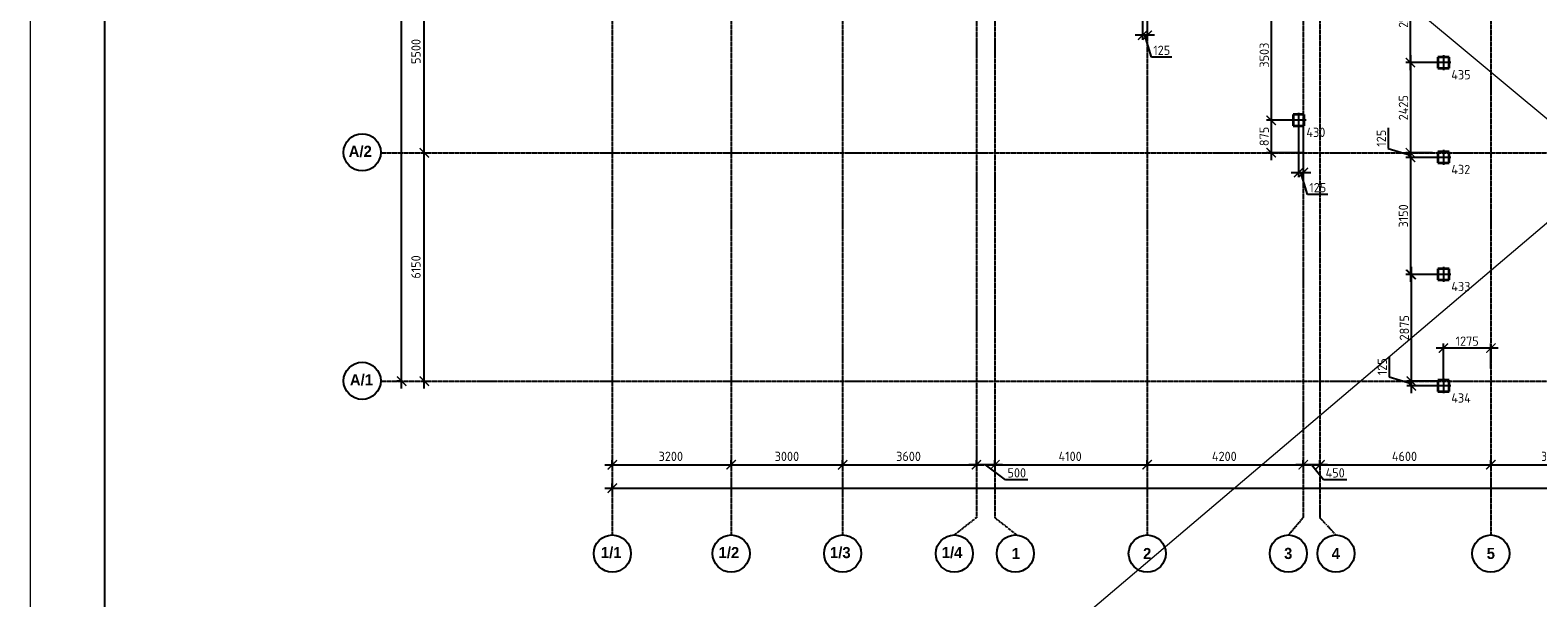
# Model space of a CAD drawing. Header units: millimetres. Extents: x -93479 to 1057970, y -66333 to 172656.
# Tile 222 of 256: x 340558 to 381143, y 19435 to 34715. Entities that reach past the tile are written whole.
import ezdxf

# ---------------------------------------------------------------- set-up
doc = ezdxf.new("R2010")
doc.units = ezdxf.units.MM
for name, pattern in [('______5', [1100, 800, -100, 100, -100]), ('DASHDOT', [25.4, 12.7, -6.35, 0, -6.35]), ('осевая', [50.8, 31.75, -6.35, 6.35, -6.35])]:
    doc.linetypes.add(name, pattern=pattern)
for name, color, linetype, lineweight in [('КО_оси', 1, 'DASHDOT', 25), ('КО_осн_тон', 183, 'Continuous', 25), ('КО_фундаменты', 2, 'Continuous', 50), ('Оси', 40, '______5', 18), ('РАЗМЕРЫ', 7, 'Continuous', 9), ('СПДС_РАЗМЕРЫ', 152, 'Continuous', 25), ('ТОНКИЕ', 7, 'Continuous', 9)]:
    doc.layers.add(name, color=color, linetype=linetype, lineweight=lineweight)
doc.layers.add('ТОЛСТЫЕ_ОСНОВНЫЕ', color=6, linetype='Continuous')
doc.styles.add('GOST-2.304_Type-B', font='GOST_Common.ttf')
doc.styles.add('MtXpl_Century Gothic', font='GOTHICB.TTF', dxfattribs={"height": 0.2})
doc.styles.add('ГОСТ', font='GOST_Common.ttf')
doc.dimstyles.new('СПДС', dxfattribs={"dimscale": 100, "dimtxt": 2.5, "dimasz": 2.5, "dimexe": 1.25, "dimexo": 0, "dimtad": 1, "dimdec": 0, "dimtxsty": 'GOST-2.304_Type-B', "dimblk": 'ARCHTICK', "dimcen": 2.5, "dimdle": 2, "dimadec": 0, "dimazin": 2, "dimtfac": 0.75, "dimtdec": 0, "dimtmove": 1, "dimatfit": 3, "dimfxl": 1, "dimtolj": 1, "dimarcsym": 1})

# ---------------------------------------------------------------- blocks, each defined once
blk = doc.blocks.new('*U1948')
at = {"layer": 'ТОЛСТЫЕ_ОСНОВНЫЕ', "color": 7}
blk.add_lwpolyline([(20, 5), (836, 5), (836, 589), (20, 589)], close=True, dxfattribs=at)
at = {"layer": 'ТОНКИЕ', "color": 7}
blk.add_lwpolyline([(0, 0), (841, 0), (841, 594), (0, 594)], close=True, dxfattribs=at)
blk = doc.blocks.new('_ArchTick')
at = {"color": 0, "linetype": 'ByBlock', "const_width": 0.15}
blk.add_lwpolyline([(-0.5, -0.5), (0.5, 0.5)], dxfattribs=at)
blk = doc.blocks.new('*D2013')
at = {"layer": 'DEFPOINTS', "color": 0, "ltscale": 100, "transparency": 16777216}
for p in [(-11259, -3607), (-11259, -3607), (-11259, -32157)]:
    blk.add_point(p, dxfattribs=at)
at = {"layer": 'СПДС_РАЗМЕРЫ', "color": 0, "lineweight": -2, "transparency": 16777216}
for p, q in [((-11259, -3607), (-11384, -3607)), ((-11259, -32357), (-11259, -3407)), ((-11259, -32157), (-11384, -32157))]:
    blk.add_line(p, q, dxfattribs=at)
at = {"layer": 'СПДС_РАЗМЕРЫ', "color": 0, "lineweight": -2, "ltscale": 100, "transparency": 16777216, "xscale": 250, "yscale": 250, "zscale": 250}
for p, rotation in [((-11259, -3607), 90), ((-11259, -32157), 270)]:
    blk.add_blockref('_ArchTick', p, dxfattribs=dict(at, rotation=rotation))
at = {"layer": 'СПДС_РАЗМЕРЫ', "color": 0, "ltscale": 100, "transparency": 16777216, "insert": (-11484, -17915), "char_height": 250, "attachment_point": 5, "rotation": 90, "style": 'GOST-2.304_Type-B'}
blk.add_mtext('\\A1;28550', dxfattribs=at)
blk = doc.blocks.new('*D2014')
at = {"layer": 'DEFPOINTS', "color": 0, "ltscale": 100, "transparency": 16777216}
for p in [(-5586, -35036), (51514, -35036), (51514, -35036)]:
    blk.add_point(p, dxfattribs=at)
at = {"layer": 'СПДС_РАЗМЕРЫ', "color": 0, "lineweight": -2, "transparency": 16777216}
for p, q in [((-5786, -35036), (51714, -35036)), ((-5586, -35036), (-5586, -34911)), ((51514, -35036), (51514, -34911))]:
    blk.add_line(p, q, dxfattribs=at)
at = {"layer": 'СПДС_РАЗМЕРЫ', "color": 0, "lineweight": -2, "ltscale": 100, "transparency": 16777216, "xscale": 250, "yscale": 250, "zscale": 250, "rotation": 180}
blk.add_blockref('_ArchTick', (-5586, -35036), dxfattribs=at)
at = {"layer": 'СПДС_РАЗМЕРЫ', "color": 0, "lineweight": -2, "ltscale": 100, "transparency": 16777216, "xscale": 250, "yscale": 250, "zscale": 250}
blk.add_blockref('_ArchTick', (51514, -35036), dxfattribs=at)
at = {"layer": 'СПДС_РАЗМЕРЫ', "color": 0, "ltscale": 100, "transparency": 16777216, "insert": (22931, -34811), "char_height": 250, "attachment_point": 5, "style": 'GOST-2.304_Type-B'}
blk.add_mtext('\\A1;57100', dxfattribs=at)
blk = doc.blocks.new('*D2015')
at = {"layer": 'DEFPOINTS', "color": 0, "ltscale": 100, "transparency": 16777216}
for p in [(-10646, -26007), (-10646, -26007), (-10646, -32157)]:
    blk.add_point(p, dxfattribs=at)
at = {"layer": 'СПДС_РАЗМЕРЫ', "color": 0, "lineweight": -2, "transparency": 16777216}
for p, q in [((-10646, -32357), (-10646, -25807)), ((-10646, -26007), (-10521, -26007)), ((-10646, -32157), (-10521, -32157))]:
    blk.add_line(p, q, dxfattribs=at)
at = {"layer": 'СПДС_РАЗМЕРЫ', "color": 0, "lineweight": -2, "ltscale": 100, "transparency": 16777216, "xscale": 250, "yscale": 250, "zscale": 250}
for p, rotation in [((-10646, -26007), 90), ((-10646, -32157), 270)]:
    blk.add_blockref('_ArchTick', p, dxfattribs=dict(at, rotation=rotation))
at = {"layer": 'СПДС_РАЗМЕРЫ', "color": 0, "ltscale": 100, "transparency": 16777216, "insert": (-10871, -29082), "char_height": 250, "attachment_point": 5, "rotation": 90, "style": 'GOST-2.304_Type-B'}
blk.add_mtext('\\A1;6150', dxfattribs=at)
blk = doc.blocks.new('*D2016')
at = {"layer": 'DEFPOINTS', "color": 0, "ltscale": 100, "transparency": 16777216}
for p in [(-10646, -20507), (-10646, -20507), (-10646, -26007)]:
    blk.add_point(p, dxfattribs=at)
at = {"layer": 'СПДС_РАЗМЕРЫ', "color": 0, "lineweight": -2, "transparency": 16777216}
for p, q in [((-10646, -26207), (-10646, -20307)), ((-10646, -20507), (-10521, -20507)), ((-10646, -26007), (-10521, -26007))]:
    blk.add_line(p, q, dxfattribs=at)
at = {"layer": 'СПДС_РАЗМЕРЫ', "color": 0, "lineweight": -2, "ltscale": 100, "transparency": 16777216, "xscale": 250, "yscale": 250, "zscale": 250}
for p, rotation in [((-10646, -20507), 90), ((-10646, -26007), 270)]:
    blk.add_blockref('_ArchTick', p, dxfattribs=dict(at, rotation=rotation))
at = {"layer": 'СПДС_РАЗМЕРЫ', "color": 0, "ltscale": 100, "transparency": 16777216, "insert": (-10871, -23282), "char_height": 250, "attachment_point": 5, "rotation": 90, "style": 'GOST-2.304_Type-B'}
blk.add_mtext('\\A1;5500', dxfattribs=at)
blk = doc.blocks.new('*D2023')
at = {"layer": 'DEFPOINTS', "color": 0, "ltscale": 100, "transparency": 16777216}
for p in [(-5586, -34405), (-2386, -34405), (-2386, -34405)]:
    blk.add_point(p, dxfattribs=at)
at = {"layer": 'СПДС_РАЗМЕРЫ', "color": 0, "lineweight": -2, "transparency": 16777216}
for p, q in [((-5786, -34405), (-2186, -34405)), ((-5586, -34405), (-5586, -34280)), ((-2386, -34405), (-2386, -34280))]:
    blk.add_line(p, q, dxfattribs=at)
at = {"layer": 'СПДС_РАЗМЕРЫ', "color": 0, "lineweight": -2, "ltscale": 100, "transparency": 16777216, "xscale": 250, "yscale": 250, "zscale": 250, "rotation": 180}
blk.add_blockref('_ArchTick', (-5586, -34405), dxfattribs=at)
at = {"layer": 'СПДС_РАЗМЕРЫ', "color": 0, "lineweight": -2, "ltscale": 100, "transparency": 16777216, "xscale": 250, "yscale": 250, "zscale": 250}
blk.add_blockref('_ArchTick', (-2386, -34405), dxfattribs=at)
at = {"layer": 'СПДС_РАЗМЕРЫ', "color": 0, "ltscale": 100, "transparency": 16777216, "insert": (-4011, -34180), "char_height": 250, "attachment_point": 5, "style": 'GOST-2.304_Type-B'}
blk.add_mtext('\\A1;3200', dxfattribs=at)
blk = doc.blocks.new('*D2024')
at = {"layer": 'DEFPOINTS', "color": 0, "ltscale": 100, "transparency": 16777216}
for p in [(-2386, -34405), (614, -34405), (614, -34405)]:
    blk.add_point(p, dxfattribs=at)
at = {"layer": 'СПДС_РАЗМЕРЫ', "color": 0, "lineweight": -2, "transparency": 16777216}
for p, q in [((-2586, -34405), (814, -34405)), ((-2386, -34405), (-2386, -34280)), ((614, -34405), (614, -34280))]:
    blk.add_line(p, q, dxfattribs=at)
at = {"layer": 'СПДС_РАЗМЕРЫ', "color": 0, "lineweight": -2, "ltscale": 100, "transparency": 16777216, "xscale": 250, "yscale": 250, "zscale": 250, "rotation": 180}
blk.add_blockref('_ArchTick', (-2386, -34405), dxfattribs=at)
at = {"layer": 'СПДС_РАЗМЕРЫ', "color": 0, "lineweight": -2, "ltscale": 100, "transparency": 16777216, "xscale": 250, "yscale": 250, "zscale": 250}
blk.add_blockref('_ArchTick', (614, -34405), dxfattribs=at)
at = {"layer": 'СПДС_РАЗМЕРЫ', "color": 0, "ltscale": 100, "transparency": 16777216, "insert": (-886, -34180), "char_height": 250, "attachment_point": 5, "style": 'GOST-2.304_Type-B'}
blk.add_mtext('\\A1;3000', dxfattribs=at)
blk = doc.blocks.new('*D2025')
at = {"layer": 'DEFPOINTS', "color": 0, "ltscale": 100, "transparency": 16777216}
for p in [(614, -34405), (4214, -34405), (4214, -34405)]:
    blk.add_point(p, dxfattribs=at)
at = {"layer": 'СПДС_РАЗМЕРЫ', "color": 0, "lineweight": -2, "transparency": 16777216}
for p, q in [((414, -34405), (4414, -34405)), ((614, -34405), (614, -34280)), ((4214, -34405), (4214, -34280))]:
    blk.add_line(p, q, dxfattribs=at)
at = {"layer": 'СПДС_РАЗМЕРЫ', "color": 0, "lineweight": -2, "ltscale": 100, "transparency": 16777216, "xscale": 250, "yscale": 250, "zscale": 250, "rotation": 180}
blk.add_blockref('_ArchTick', (614, -34405), dxfattribs=at)
at = {"layer": 'СПДС_РАЗМЕРЫ', "color": 0, "lineweight": -2, "ltscale": 100, "transparency": 16777216, "xscale": 250, "yscale": 250, "zscale": 250}
blk.add_blockref('_ArchTick', (4214, -34405), dxfattribs=at)
at = {"layer": 'СПДС_РАЗМЕРЫ', "color": 0, "ltscale": 100, "transparency": 16777216, "insert": (2388, -34180), "char_height": 250, "attachment_point": 5, "style": 'GOST-2.304_Type-B'}
blk.add_mtext('\\A1;3600', dxfattribs=at)
blk = doc.blocks.new('*D2026')
at = {"layer": 'DEFPOINTS', "color": 0, "ltscale": 100, "transparency": 16777216}
for p in [(4714, -34405), (8814, -34405), (8814, -34405)]:
    blk.add_point(p, dxfattribs=at)
at = {"layer": 'СПДС_РАЗМЕРЫ', "color": 0, "lineweight": -2, "transparency": 16777216}
for p, q in [((4514, -34405), (9014, -34405)), ((4714, -34405), (4714, -34280)), ((8814, -34405), (8814, -34280))]:
    blk.add_line(p, q, dxfattribs=at)
at = {"layer": 'СПДС_РАЗМЕРЫ', "color": 0, "lineweight": -2, "ltscale": 100, "transparency": 16777216, "xscale": 250, "yscale": 250, "zscale": 250, "rotation": 180}
blk.add_blockref('_ArchTick', (4714, -34405), dxfattribs=at)
at = {"layer": 'СПДС_РАЗМЕРЫ', "color": 0, "lineweight": -2, "ltscale": 100, "transparency": 16777216, "xscale": 250, "yscale": 250, "zscale": 250}
blk.add_blockref('_ArchTick', (8814, -34405), dxfattribs=at)
at = {"layer": 'СПДС_РАЗМЕРЫ', "color": 0, "ltscale": 100, "transparency": 16777216, "insert": (6738, -34180), "char_height": 250, "attachment_point": 5, "style": 'GOST-2.304_Type-B'}
blk.add_mtext('\\A1;4100', dxfattribs=at)
blk = doc.blocks.new('*D2027')
at = {"layer": 'DEFPOINTS', "color": 0, "ltscale": 100, "transparency": 16777216}
for p in [(8814, -34405), (13014, -34405), (13014, -34405)]:
    blk.add_point(p, dxfattribs=at)
at = {"layer": 'СПДС_РАЗМЕРЫ', "color": 0, "lineweight": -2, "transparency": 16777216}
for p, q in [((8614, -34405), (13214, -34405)), ((8814, -34405), (8814, -34280)), ((13014, -34405), (13014, -34280))]:
    blk.add_line(p, q, dxfattribs=at)
at = {"layer": 'СПДС_РАЗМЕРЫ', "color": 0, "lineweight": -2, "ltscale": 100, "transparency": 16777216, "xscale": 250, "yscale": 250, "zscale": 250, "rotation": 180}
blk.add_blockref('_ArchTick', (8814, -34405), dxfattribs=at)
at = {"layer": 'СПДС_РАЗМЕРЫ', "color": 0, "lineweight": -2, "ltscale": 100, "transparency": 16777216, "xscale": 250, "yscale": 250, "zscale": 250}
blk.add_blockref('_ArchTick', (13014, -34405), dxfattribs=at)
at = {"layer": 'СПДС_РАЗМЕРЫ', "color": 0, "ltscale": 100, "transparency": 16777216, "insert": (10888, -34180), "char_height": 250, "attachment_point": 5, "style": 'GOST-2.304_Type-B'}
blk.add_mtext('\\A1;4200', dxfattribs=at)
blk = doc.blocks.new('*D2028')
at = {"layer": 'DEFPOINTS', "color": 0, "ltscale": 100, "transparency": 16777216}
for p in [(13464, -34405), (18064, -34405), (18064, -34405)]:
    blk.add_point(p, dxfattribs=at)
at = {"layer": 'СПДС_РАЗМЕРЫ', "color": 0, "lineweight": -2, "transparency": 16777216}
for p, q in [((13264, -34405), (18264, -34405)), ((13464, -34405), (13464, -34280)), ((18064, -34405), (18064, -34280))]:
    blk.add_line(p, q, dxfattribs=at)
at = {"layer": 'СПДС_РАЗМЕРЫ', "color": 0, "lineweight": -2, "ltscale": 100, "transparency": 16777216, "xscale": 250, "yscale": 250, "zscale": 250, "rotation": 180}
blk.add_blockref('_ArchTick', (13464, -34405), dxfattribs=at)
at = {"layer": 'СПДС_РАЗМЕРЫ', "color": 0, "lineweight": -2, "ltscale": 100, "transparency": 16777216, "xscale": 250, "yscale": 250, "zscale": 250}
blk.add_blockref('_ArchTick', (18064, -34405), dxfattribs=at)
at = {"layer": 'СПДС_РАЗМЕРЫ', "color": 0, "ltscale": 100, "transparency": 16777216, "insert": (15738, -34180), "char_height": 250, "attachment_point": 5, "style": 'GOST-2.304_Type-B'}
blk.add_mtext('\\A1;4600', dxfattribs=at)
blk = doc.blocks.new('*D2029')
at = {"layer": 'DEFPOINTS', "color": 0, "ltscale": 100, "transparency": 16777216}
for p in [(18064, -34405), (21514, -34405), (21514, -34405)]:
    blk.add_point(p, dxfattribs=at)
at = {"layer": 'СПДС_РАЗМЕРЫ', "color": 0, "lineweight": -2, "transparency": 16777216}
for p, q in [((17864, -34405), (21714, -34405)), ((18064, -34405), (18064, -34280)), ((21514, -34405), (21514, -34280))]:
    blk.add_line(p, q, dxfattribs=at)
at = {"layer": 'СПДС_РАЗМЕРЫ', "color": 0, "lineweight": -2, "ltscale": 100, "transparency": 16777216, "xscale": 250, "yscale": 250, "zscale": 250, "rotation": 180}
blk.add_blockref('_ArchTick', (18064, -34405), dxfattribs=at)
at = {"layer": 'СПДС_РАЗМЕРЫ', "color": 0, "lineweight": -2, "ltscale": 100, "transparency": 16777216, "xscale": 250, "yscale": 250, "zscale": 250}
blk.add_blockref('_ArchTick', (21514, -34405), dxfattribs=at)
at = {"layer": 'СПДС_РАЗМЕРЫ', "color": 0, "ltscale": 100, "transparency": 16777216, "insert": (19763, -34180), "char_height": 250, "attachment_point": 5, "style": 'GOST-2.304_Type-B'}
blk.add_mtext('\\A1;3450', dxfattribs=at)
blk = doc.blocks.new('*D2038')
at = {"layer": 'DEFPOINTS', "color": 0, "ltscale": 100, "transparency": 16777216}
for p in [(13014, -34280), (13014, -34405), (13464, -34342)]:
    blk.add_point(p, dxfattribs=at)
at = {"layer": 'СПДС_РАЗМЕРЫ', "color": 0, "lineweight": -2, "transparency": 16777216}
for p, q in [((13664, -34405), (12814, -34405)), ((13014, -34280), (13014, -34530)), ((13561, -34811), (13239, -34405)), ((13464, -34342), (13464, -34530)), ((14186, -34811), (13561, -34811))]:
    blk.add_line(p, q, dxfattribs=at)
at = {"layer": 'СПДС_РАЗМЕРЫ', "color": 0, "lineweight": -2, "ltscale": 100, "transparency": 16777216, "xscale": 250, "yscale": 250, "zscale": 250, "rotation": 180}
blk.add_blockref('_ArchTick', (13014, -34405), dxfattribs=at)
at = {"layer": 'СПДС_РАЗМЕРЫ', "color": 0, "lineweight": -2, "ltscale": 100, "transparency": 16777216, "xscale": 250, "yscale": 250, "zscale": 250}
blk.add_blockref('_ArchTick', (13464, -34405), dxfattribs=at)
at = {"layer": 'СПДС_РАЗМЕРЫ', "color": 0, "ltscale": 100, "transparency": 16777216, "insert": (13873, -34624), "char_height": 250, "attachment_point": 5, "style": 'GOST-2.304_Type-B'}
blk.add_mtext('\\A1;450', dxfattribs=at)
blk = doc.blocks.new('*D2039')
at = {"layer": 'DEFPOINTS', "color": 0, "ltscale": 100, "transparency": 16777216}
for p in [(4214, -34013), (4214, -34405), (4714, -34280)]:
    blk.add_point(p, dxfattribs=at)
at = {"layer": 'СПДС_РАЗМЕРЫ', "color": 0, "lineweight": -2, "transparency": 16777216}
for p, q in [((4214, -34013), (4214, -34530)), ((4914, -34405), (4014, -34405)), ((5002, -34811), (4464, -34405)), ((4714, -34280), (4714, -34530)), ((5603, -34811), (5002, -34811))]:
    blk.add_line(p, q, dxfattribs=at)
at = {"layer": 'СПДС_РАЗМЕРЫ', "color": 0, "lineweight": -2, "ltscale": 100, "transparency": 16777216, "xscale": 250, "yscale": 250, "zscale": 250, "rotation": 180}
blk.add_blockref('_ArchTick', (4214, -34405), dxfattribs=at)
at = {"layer": 'СПДС_РАЗМЕРЫ', "color": 0, "lineweight": -2, "ltscale": 100, "transparency": 16777216, "xscale": 250, "yscale": 250, "zscale": 250}
blk.add_blockref('_ArchTick', (4714, -34405), dxfattribs=at)
at = {"layer": 'СПДС_РАЗМЕРЫ', "color": 0, "ltscale": 100, "transparency": 16777216, "insert": (5302, -34624), "char_height": 250, "attachment_point": 5, "style": 'GOST-2.304_Type-B'}
blk.add_mtext('\\A1;500', dxfattribs=at)
blk = doc.blocks.new('Свайка')
at = {"layer": 'КО_оси', "color": 7, "ltscale": 100}
for p, q in [((200, 0), (-200, 0)), ((0, 200), (0, -200))]:
    blk.add_line(p, q, dxfattribs=at)
at = {"layer": 'КО_фундаменты', "color": 7, "lineweight": 35, "ltscale": 100}
for p, q in [((150, 150), (-150, 150)), ((-150, 150), (-150, -150)), ((150, -150), (150, 150)), ((-150, -150), (150, -150))]:
    blk.add_line(p, q, dxfattribs=at)
blk = doc.blocks.new('*D407')
at = {"layer": 'DEFPOINTS', "color": 0, "ltscale": 100, "transparency": 16777216}
for p in [(370503, 35591), (370628, 35120), (370503, 34579)]:
    blk.add_point(p, dxfattribs=at)
at = {"layer": 'РАЗМЕРЫ', "color": 0, "lineweight": -2, "transparency": 16777216}
for p, q in [((370503, 35591), (370503, 34454)), ((370628, 35120), (370628, 34454)), ((370828, 34579), (370303, 34579)), ((370744, 33985), (370566, 34579)), ((371294, 33985), (370744, 33985))]:
    blk.add_line(p, q, dxfattribs=at)
at = {"layer": 'РАЗМЕРЫ', "color": 0, "lineweight": -2, "ltscale": 100, "transparency": 16777216, "xscale": 250, "yscale": 250, "zscale": 250}
blk.add_blockref('_ArchTick', (370503, 34579), dxfattribs=at)
at = {"layer": 'РАЗМЕРЫ', "color": 0, "lineweight": -2, "ltscale": 100, "transparency": 16777216, "xscale": 250, "yscale": 250, "zscale": 250, "rotation": 180}
blk.add_blockref('_ArchTick', (370628, 34579), dxfattribs=at)
at = {"layer": 'РАЗМЕРЫ', "color": 0, "ltscale": 100, "transparency": 16777216, "insert": (371019, 34173), "char_height": 250, "attachment_point": 5, "style": 'GOST-2.304_Type-B'}
blk.add_mtext('\\A1;125', dxfattribs=at)
blk = doc.blocks.new('*D409')
at = {"layer": 'DEFPOINTS', "color": 0, "ltscale": 100, "transparency": 16777216}
for p in [(374706, 35795), (373965, 32291), (374553, 32291)]:
    blk.add_point(p, dxfattribs=at)
at = {"layer": 'РАЗМЕРЫ', "color": 0, "lineweight": -2, "transparency": 16777216}
for p, q in [((374706, 35795), (373840, 35795)), ((373965, 35995), (373965, 32091)), ((374553, 32291), (373840, 32291))]:
    blk.add_line(p, q, dxfattribs=at)
at = {"layer": 'РАЗМЕРЫ', "color": 0, "lineweight": -2, "ltscale": 100, "transparency": 16777216, "xscale": 250, "yscale": 250, "zscale": 250}
for p, rotation in [((373965, 35795), 90), ((373965, 32291), 270)]:
    blk.add_blockref('_ArchTick', p, dxfattribs=dict(at, rotation=rotation))
at = {"layer": 'РАЗМЕРЫ', "color": 0, "ltscale": 100, "transparency": 16777216, "insert": (373777, 34043), "char_height": 250, "attachment_point": 5, "rotation": 90, "style": 'GOST-2.304_Type-B'}
blk.add_mtext('\\A1;3503', dxfattribs=at)
blk = doc.blocks.new('*D410')
at = {"layer": 'DEFPOINTS', "color": 0, "ltscale": 100, "transparency": 16777216}
for p in [(374553, 32291), (373965, 31416), (374828, 31416)]:
    blk.add_point(p, dxfattribs=at)
at = {"layer": 'РАЗМЕРЫ', "color": 0, "lineweight": -2, "transparency": 16777216}
for p, q in [((373965, 32491), (373965, 31216)), ((374553, 32291), (373840, 32291)), ((374828, 31416), (373840, 31416))]:
    blk.add_line(p, q, dxfattribs=at)
at = {"layer": 'РАЗМЕРЫ', "color": 0, "lineweight": -2, "ltscale": 100, "transparency": 16777216, "xscale": 250, "yscale": 250, "zscale": 250}
for p, rotation in [((373965, 32291), 90), ((373965, 31416), 270)]:
    blk.add_blockref('_ArchTick', p, dxfattribs=dict(at, rotation=rotation))
at = {"layer": 'РАЗМЕРЫ', "color": 0, "ltscale": 100, "transparency": 16777216, "insert": (373777, 31854), "char_height": 250, "attachment_point": 5, "rotation": 90, "style": 'GOST-2.304_Type-B'}
blk.add_mtext('\\A1;875', dxfattribs=at)
blk = doc.blocks.new('*D412')
at = {"layer": 'DEFPOINTS', "color": 0, "ltscale": 100, "transparency": 16777216}
for p in [(378603, 33841), (377712, 31416), (378303, 31416)]:
    blk.add_point(p, dxfattribs=at)
at = {"layer": 'РАЗМЕРЫ', "color": 0, "lineweight": -2, "transparency": 16777216}
for p, q in [((378603, 33841), (377587, 33841)), ((377712, 34041), (377712, 31216)), ((378303, 31416), (377587, 31416))]:
    blk.add_line(p, q, dxfattribs=at)
at = {"layer": 'РАЗМЕРЫ', "color": 0, "lineweight": -2, "ltscale": 100, "transparency": 16777216, "xscale": 250, "yscale": 250, "zscale": 250}
for p, rotation in [((377712, 33841), 90), ((377712, 31416), 270)]:
    blk.add_blockref('_ArchTick', p, dxfattribs=dict(at, rotation=rotation))
at = {"layer": 'РАЗМЕРЫ', "color": 0, "ltscale": 100, "transparency": 16777216, "insert": (377524, 32629), "char_height": 250, "attachment_point": 5, "rotation": 90, "style": 'GOST-2.304_Type-B'}
blk.add_mtext('\\A1;2425', dxfattribs=at)
blk = doc.blocks.new('*D413')
at = {"layer": 'DEFPOINTS', "color": 0, "ltscale": 100, "transparency": 16777216}
for p in [(377712, 31291), (378303, 31416), (378403, 31291)]:
    blk.add_point(p, dxfattribs=at)
at = {"layer": 'РАЗМЕРЫ', "color": 0, "lineweight": -2, "transparency": 16777216}
for p, q in [((377117, 32082), (377117, 31532)), ((377117, 31532), (377712, 31354)), ((378303, 31416), (377587, 31416)), ((378403, 31291), (377587, 31291)), ((377712, 31616), (377712, 31091))]:
    blk.add_line(p, q, dxfattribs=at)
at = {"layer": 'РАЗМЕРЫ', "color": 0, "lineweight": -2, "ltscale": 100, "transparency": 16777216, "xscale": 250, "yscale": 250, "zscale": 250}
for p, rotation in [((377712, 31416), 90), ((377712, 31291), 270)]:
    blk.add_blockref('_ArchTick', p, dxfattribs=dict(at, rotation=rotation))
at = {"layer": 'РАЗМЕРЫ', "color": 0, "ltscale": 100, "transparency": 16777216, "insert": (376930, 31807), "char_height": 250, "attachment_point": 5, "rotation": 90, "style": 'GOST-2.304_Type-B'}
blk.add_mtext('\\A1;125', dxfattribs=at)
blk = doc.blocks.new('*D414')
at = {"layer": 'DEFPOINTS', "color": 0, "ltscale": 100, "transparency": 16777216}
for p in [(378403, 31291), (377712, 28141), (378453, 28141)]:
    blk.add_point(p, dxfattribs=at)
at = {"layer": 'РАЗМЕРЫ', "color": 0, "lineweight": -2, "transparency": 16777216}
for p, q in [((378403, 31291), (377587, 31291)), ((377712, 31491), (377712, 27941)), ((378453, 28141), (377587, 28141))]:
    blk.add_line(p, q, dxfattribs=at)
at = {"layer": 'РАЗМЕРЫ', "color": 0, "lineweight": -2, "ltscale": 100, "transparency": 16777216, "xscale": 250, "yscale": 250, "zscale": 250}
for p, rotation in [((377712, 31291), 90), ((377712, 28141), 270)]:
    blk.add_blockref('_ArchTick', p, dxfattribs=dict(at, rotation=rotation))
at = {"layer": 'РАЗМЕРЫ', "color": 0, "ltscale": 100, "transparency": 16777216, "insert": (377524, 29716), "char_height": 250, "attachment_point": 5, "rotation": 90, "style": 'GOST-2.304_Type-B'}
blk.add_mtext('\\A1;3150', dxfattribs=at)
blk = doc.blocks.new('*D415')
at = {"layer": 'DEFPOINTS', "color": 0, "ltscale": 100, "transparency": 16777216}
for p in [(378453, 28141), (377737, 25266), (378478, 25266)]:
    blk.add_point(p, dxfattribs=at)
at = {"layer": 'РАЗМЕРЫ', "color": 0, "lineweight": -2, "transparency": 16777216}
for p, q in [((378453, 28141), (377612, 28141)), ((377737, 28341), (377737, 25066)), ((378478, 25266), (377612, 25266))]:
    blk.add_line(p, q, dxfattribs=at)
at = {"layer": 'РАЗМЕРЫ', "color": 0, "lineweight": -2, "ltscale": 100, "transparency": 16777216, "xscale": 250, "yscale": 250, "zscale": 250}
for p, rotation in [((377737, 28141), 90), ((377737, 25266), 270)]:
    blk.add_blockref('_ArchTick', p, dxfattribs=dict(at, rotation=rotation))
at = {"layer": 'РАЗМЕРЫ', "color": 0, "ltscale": 100, "transparency": 16777216, "insert": (377549, 26704), "char_height": 250, "attachment_point": 5, "rotation": 90, "style": 'GOST-2.304_Type-B'}
blk.add_mtext('\\A1;2875', dxfattribs=at)
blk = doc.blocks.new('*D416')
at = {"layer": 'DEFPOINTS', "color": 0, "ltscale": 100, "transparency": 16777216}
for p in [(378478, 25266), (377737, 25141), (378403, 25141)]:
    blk.add_point(p, dxfattribs=at)
at = {"layer": 'РАЗМЕРЫ', "color": 0, "lineweight": -2, "transparency": 16777216}
for p, q in [((377142, 25932), (377142, 25382)), ((377142, 25382), (377737, 25204)), ((378478, 25266), (377612, 25266)), ((377737, 25466), (377737, 24941)), ((378403, 25141), (377612, 25141))]:
    blk.add_line(p, q, dxfattribs=at)
at = {"layer": 'РАЗМЕРЫ', "color": 0, "lineweight": -2, "ltscale": 100, "transparency": 16777216, "xscale": 250, "yscale": 250, "zscale": 250}
for p, rotation in [((377737, 25266), 90), ((377737, 25141), 270)]:
    blk.add_blockref('_ArchTick', p, dxfattribs=dict(at, rotation=rotation))
at = {"layer": 'РАЗМЕРЫ', "color": 0, "ltscale": 100, "transparency": 16777216, "insert": (376955, 25657), "char_height": 250, "attachment_point": 5, "rotation": 90, "style": 'GOST-2.304_Type-B'}
blk.add_mtext('\\A1;125', dxfattribs=at)
blk = doc.blocks.new('*D426')
at = {"layer": 'DEFPOINTS', "color": 0, "ltscale": 100, "transparency": 16777216}
for p in [(378603, 26156), (379878, 25604), (378603, 25341)]:
    blk.add_point(p, dxfattribs=at)
at = {"layer": 'РАЗМЕРЫ', "color": 0, "lineweight": -2, "transparency": 16777216}
for p, q in [((380078, 26156), (378403, 26156)), ((378603, 25341), (378603, 26281)), ((379878, 25604), (379878, 26281))]:
    blk.add_line(p, q, dxfattribs=at)
at = {"layer": 'РАЗМЕРЫ', "color": 0, "lineweight": -2, "ltscale": 100, "transparency": 16777216, "xscale": 250, "yscale": 250, "zscale": 250, "rotation": 180}
blk.add_blockref('_ArchTick', (378603, 26156), dxfattribs=at)
at = {"layer": 'РАЗМЕРЫ', "color": 0, "lineweight": -2, "ltscale": 100, "transparency": 16777216, "xscale": 250, "yscale": 250, "zscale": 250}
blk.add_blockref('_ArchTick', (379878, 26156), dxfattribs=at)
at = {"layer": 'РАЗМЕРЫ', "color": 0, "ltscale": 100, "transparency": 16777216, "insert": (379241, 26344), "char_height": 250, "attachment_point": 5, "style": 'GOST-2.304_Type-B'}
blk.add_mtext('\\A1;1275', dxfattribs=at)
blk = doc.blocks.new('*D100')
at = {"layer": 'DEFPOINTS', "color": 0, "ltscale": 100, "transparency": 16777216}
for p in [(374703, 32091), (374828, 32091), (374828, 30884)]:
    blk.add_point(p, dxfattribs=at)
at = {"layer": 'РАЗМЕРЫ', "color": 0, "lineweight": -2, "transparency": 16777216}
for p, q in [((374703, 32091), (374703, 30759)), ((374828, 32091), (374828, 30759)), ((374503, 30884), (375028, 30884)), ((374944, 30290), (374766, 30884)), ((375494, 30290), (374944, 30290))]:
    blk.add_line(p, q, dxfattribs=at)
at = {"layer": 'РАЗМЕРЫ', "color": 0, "lineweight": -2, "ltscale": 100, "transparency": 16777216, "xscale": 250, "yscale": 250, "zscale": 250}
blk.add_blockref('_ArchTick', (374703, 30884), dxfattribs=at)
at = {"layer": 'РАЗМЕРЫ', "color": 0, "lineweight": -2, "ltscale": 100, "transparency": 16777216, "xscale": 250, "yscale": 250, "zscale": 250, "rotation": 180}
blk.add_blockref('_ArchTick', (374828, 30884), dxfattribs=at)
at = {"layer": 'РАЗМЕРЫ', "color": 0, "ltscale": 100, "transparency": 16777216, "insert": (375219, 30477), "char_height": 250, "attachment_point": 5, "style": 'GOST-2.304_Type-B'}
blk.add_mtext('\\A1;125', dxfattribs=at)
blk = doc.blocks.new('*D101')
at = {"layer": 'DEFPOINTS', "color": 0, "ltscale": 100, "transparency": 16777216}
for p in [(377712, 36391), (378603, 36391), (378603, 33841)]:
    blk.add_point(p, dxfattribs=at)
at = {"layer": 'РАЗМЕРЫ', "color": 0, "lineweight": -2, "transparency": 16777216}
for p, q in [((377712, 33641), (377712, 36591)), ((378603, 36391), (377587, 36391)), ((378603, 33841), (377587, 33841))]:
    blk.add_line(p, q, dxfattribs=at)
at = {"layer": 'РАЗМЕРЫ', "color": 0, "lineweight": -2, "ltscale": 100, "transparency": 16777216, "xscale": 250, "yscale": 250, "zscale": 250}
for p, rotation in [((377712, 36391), 90), ((377712, 33841), 270)]:
    blk.add_blockref('_ArchTick', p, dxfattribs=dict(at, rotation=rotation))
at = {"layer": 'РАЗМЕРЫ', "color": 0, "ltscale": 100, "transparency": 16777216, "insert": (377524, 35116), "char_height": 250, "attachment_point": 5, "rotation": 90, "style": 'GOST-2.304_Type-B'}
blk.add_mtext('\\A1;2550', dxfattribs=at)
blk = doc.blocks.new('оси')
at = {"color": 7, "linetype": 'ByBlock', "lineweight": -2}
for centre in [(-12318.7, -25996.8), (-12318.7, -32146.8), (-5586.9, -36796), (-2386.9, -36796), (613.1, -36796), (3623, -36796), (5263, -36796), (8813, -36796), (12613, -36796), (13893, -36796), (18063, -36796)]:
    blk.add_circle(centre, 500, dxfattribs=at)
at = {"layer": 'Оси', "color": 7, "linetype": 'осевая', "lineweight": 25, "transparency": 33554687}
for p, q in [((-5586.3, 151.4), (-5586.3, -36280.2)), ((-2386.3, 151.4), (-2386.3, -36280.2)), ((613.7, 151.4), (613.7, -36280.2)), ((8813.5, 151.4), (8813.5, -36280.2)), ((18063.5, 151.4), (18063.5, -36280.2)), ((4213.5, -358.8), (4213.5, -35832.1)), ((4713.5, -358.8), (4713.5, -35832.1)), ((13013.5, -402.7), (13013.5, -35828.6)), ((13463.5, -390), (13463.5, -35834.5)), ((-11815.1, -26006.9), (53620.6, -26006.9)), ((-11815.1, -32156.9), (53620.6, -32156.9)), ((3623, -36296), (4213.5, -35832.1)), ((5304.1, -36296), (4713.5, -35832.1)), ((12613, -36296), (13013.5, -35828.6)), ((13893, -36296), (13463.5, -35834.5))]:
    blk.add_line(p, q, dxfattribs=at)
at = {"layer": 'Оси', "color": 7, "lineweight": 25, "transparency": 33554687, "style": 'MtXpl_Century Gothic'}
for s, p in [('А/2', (-12682.6, -26120.1)), ('А/1', (-12651.3, -32270.1)), ('1/1', (-5894.7, -36919.3)), ('1/2', (-2726.1, -36919.3)), ('1/3', (272.6, -36919.3)), ('1/4', (3281.1, -36919.3)), ('1', (5168.2, -36946)), ('2', (8700.1, -36946)), ('3', (12497.1, -36942.3)), ('4', (13777.7, -36946)), ('5', (17950.8, -36942.3))]:
    blk.add_text(s, height=300, dxfattribs=at).set_placement(p)
at = {"layer": 'СПДС_РАЗМЕРЫ', "color": 7}
for base, p1, p2, picture, middle in [((-11258.9, -3606.9), (-11258.9, -32156.9), (-11258.9, -3606.9), '*D2013', (-11258.9, -17914.5)), ((-10646.3, -20506.9), (-10646.3, -26006.9), (-10646.3, -20506.9), '*D2016', (-10646.3, -23282.1)), ((-10646.3, -26006.9), (-10646.3, -32156.9), (-10646.3, -26006.9), '*D2015', (-10646.3, -29081.9))]:
    dim = blk.add_linear_dim(base=base, p1=p1, p2=p2, angle=90, dimstyle='СПДС', override={"dimgap": 1}, dxfattribs=at)
    dim.commit()
    dim.dimension.update_dxf_attribs({"geometry": picture, "text_midpoint": middle, "dimtype": 160})
for base, p1, p2, picture, middle in [((-2386.3, -34405), (-5586.3, -34405), (-2386.3, -34405), '*D2023', (-4011.5, -34405)), ((613.7, -34405), (-2386.3, -34405), (613.7, -34405), '*D2024', (-886.3, -34405)), ((4213.5, -34405), (613.7, -34405), (4213.5, -34405), '*D2025', (2388.4, -34405)), ((8813.5, -34405), (4713.5, -34405), (8813.5, -34405), '*D2026', (6738.4, -34405)), ((13013.5, -34405), (8813.5, -34405), (13013.5, -34405), '*D2027', (10888.4, -34405)), ((18063.5, -34405), (13463.5, -34405), (18063.5, -34405), '*D2028', (15738.4, -34405)), ((21513.5, -34405), (18063.5, -34405), (21513.5, -34405), '*D2029', (19763.4, -34405)), ((51513.5, -35036.2), (-5586.3, -35036.2), (51513.5, -35036.2), '*D2014', (22931, -35036.2))]:
    dim = blk.add_linear_dim(base=base, p1=p1, p2=p2, dimstyle='СПДС', override={"dimgap": 1}, dxfattribs=at)
    dim.commit()
    dim.dimension.update_dxf_attribs({"geometry": picture, "text_midpoint": middle, "dimtype": 160})
for base, p1, p2, picture, middle in [((4213.5, -34405), (4713.5, -34280), (4213.5, -34013.3), '*D2039', (5064.6, -34811.2)), ((13013.5, -34405), (13463.5, -34342.5), (13013.5, -34280), '*D2038', (13623.1, -34811.2))]:
    dim = blk.add_linear_dim(base=base, p1=p1, p2=p2, dimstyle='СПДС', dxfattribs=at)
    dim.commit()
    dim.dimension.update_dxf_attribs({"geometry": picture, "text_midpoint": middle, "dimtype": 160})

msp = doc.modelspace()

# ---------------------------------------------------------------- linework, layer by layer
at = {"layer": 'РАЗМЕРЫ', "color": 240, "ltscale": 100, "true_color": 0xed1f24}
for p, q in [((343941.7, -2247), (422752.7, 64648.4)), ((342876.7, 64470.9), (425592.8, -4553.7))]:
    msp.add_line(p, q, dxfattribs=at)

# ---------------------------------------------------------------- block references
at = {"xscale": 100, "yscale": 100, "zscale": 100}
msp.add_blockref('*U1948', (340557.7, 1704.9), dxfattribs=at)
at = {"color": 7}
msp.add_blockref('оси', (361814.4, 57423.2), dxfattribs=at)
at = {"layer": 'КО_оси', "color": 7}
for p in [(378603.1, 33841.3, -360), (374703.1, 32291.3, -3460), (378603.1, 31291.3, -360), (378603.1, 28141.3, -3460), (378603.1, 25141.3, -360)]:
    msp.add_blockref('Свайка', p, dxfattribs=at)

# ---------------------------------------------------------------- texts
at = {"layer": 'КО_осн_тон', "color": 7, "style": 'ГОСТ'}
for s, p in [('435', (378812.3, 33389.7)), ('430', (374912.3, 31839.7, -3100)), ('432', (378812.3, 30839.7)), ('433', (378812.3, 27689.7, -3100)), ('434', (378812.3, 24689.7))]:
    msp.add_text(s, height=250, dxfattribs=at).set_placement(p)

# ---------------------------------------------------------------- dimensions: what is measured, and where the dimension line sits
at = {"layer": 'РАЗМЕРЫ', "color": 7}
for base, p1, p2, picture, middle in [((377711.6, 36391.3), (378603.1, 33841.3, -360), (378603.1, 36391.3, -360), '*D101', (377524, 35116.3)), ((373964.9, 32291.3, -360), (374706.4, 35794.6, -3100), (374553.1, 32291.3, -3460), '*D409', (373777.2, 34042.9, -360)), ((377711.6, 31416.3), (378603.1, 33841.3, -360), (378303.2, 31416.3), '*D412', (377524, 32628.8)), ((373964.9, 31416.3), (374553.1, 32291.3, -3460), (374827.9, 31416.3), '*D410', (373777, 31853.8)), ((377711.6, 31291.3), (378303.2, 31416.3), (378403.1, 31291.3, -360), '*D413', (376929.8, 31594.5)), ((377711.6, 28141.3, -360), (378403.1, 31291.3, -360), (378453.1, 28141.3, -3460), '*D414', (377524, 29716.3, -360)), ((377736.6, 25266.3), (378453.1, 28141.3, -3460), (378478.1, 25266.3), '*D415', (377548.7, 26703.8)), ((377736.6, 25141.3), (378478.1, 25266.3), (378403.1, 25141.3, -360), '*D416', (376954.8, 25444.5))]:
    dim = msp.add_linear_dim(base=base, p1=p1, p2=p2, angle=90, dimstyle='СПДС', dxfattribs=at)
    dim.commit()
    dim.dimension.update_dxf_attribs({"geometry": picture, "text_midpoint": middle})
for base, p1, p2, picture, middle in [((370503.1, 34579.1), (370627.9, 35120), (370503.1, 35591.3, -3460), '*D407', (370806.2, 34172.6)), ((374827.9, 30883.9), (374703.1, 32091.3, -3460), (374827.9, 32091.3), '*D100', (375006.2, 30477.4)), ((378603.1, 26155.9), (379877.9, 25603.7), (378603.1, 25341.3, -360), '*D426', (379240.5, 26343.8))]:
    dim = msp.add_linear_dim(base=base, p1=p1, p2=p2, dimstyle='СПДС', dxfattribs=at)
    dim.commit()
    dim.dimension.update_dxf_attribs({"geometry": picture, "text_midpoint": middle})

doc.saveas('drawing.dxf')
